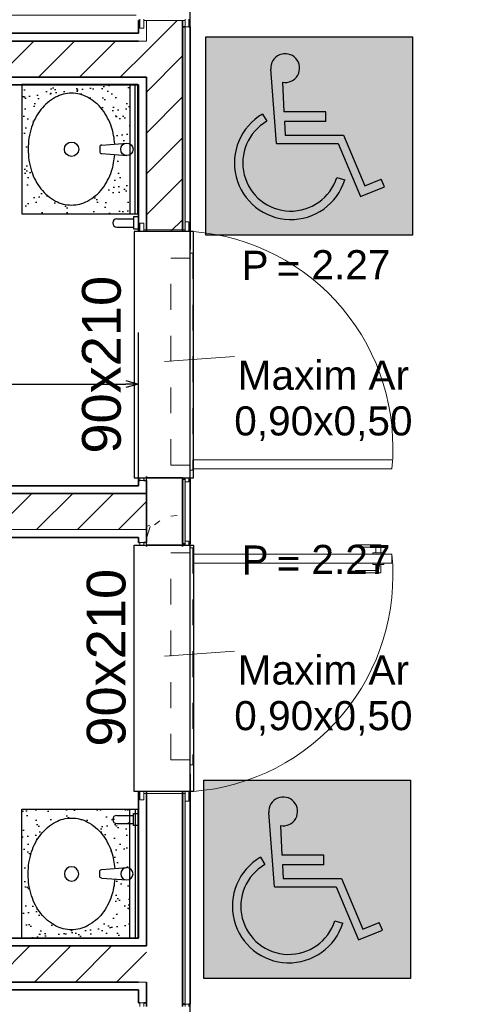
# Model space of a CAD drawing. Header units: millimetres. Extents: x -109 to 627, y -178 to 173.
# Tile 51 of 178: x -8.63 to -6.91, y 29.03 to 32.83. Entities that reach past the tile are written whole.
import ezdxf

# ---------------------------------------------------------------- set-up
doc = ezdxf.new("R2010")
doc.units = ezdxf.units.MM
doc.linetypes.add('Traço Curto', pattern=[0.00153, 0.001, -0.00053])
for name, color, linetype, lineweight in [('ARQ - ALVENARIA - OSSO', 2, 'Continuous', 35), ('ARQ - DIVISORIA', 3, 'Continuous', 35), ('ARQ - JANELA', 2, 'Traço Curto', 5), ('ARQ - PAREDE VISTA', 4, 'Continuous', 9), ('ARQ - PAREDES_HACHURA', 9, 'Continuous', 35), ('ARQ - PAREDES_REVESTIMENTO', 3, 'Continuous', 35), ('ARQ - PILAR', 4, 'Continuous', 15), ('ARQ - PORTA', 3, 'Continuous', 9), ('ARQ - PORTA_FOLHA', 3, 'Continuous', 20), ('ARQ - PORTA_GIRO', 1, 'Continuous', 5), ('ARQ -SIMBOLO_PORTA', 2, 'Continuous', 9), ('ARQ -TEXTO_JANELA', 2, 'Continuous', 9)]:
    doc.layers.add(name, color=color, linetype=linetype, lineweight=lineweight)
doc.layers.add('O - HACHURAS', color=253, linetype='Continuous')
doc.layers.add('O - MOBILIÁRIO', color=8, linetype='Continuous')
doc.styles.add('Arial_2', font='arial.ttf', dxfattribs={"height": 0.15})
doc.styles.add('Arial_3', font='arial.ttf', dxfattribs={"height": 0.0015})
doc.styles.add('Arial_4', font='arial.ttf', dxfattribs={"height": 0.1125})
doc.styles.add('GULIM', font='Gulim.ttf')
doc.dimstyles.new('GULIM-100', dxfattribs={"dimtxt": 0.1, "dimasz": 0.05, "dimexe": 0.2, "dimexo": 0, "dimgap": 0.025, "dimtad": 1, "dimdec": 0, "dimlfac": 100, "dimzin": 12, "dimdsep": 46, "dimtxsty": 'GULIM', "dimblk": 'OPEN30', "dimcen": 0, "dimclrd": 152, "dimclre": 152, "dimclrt": 152, "dimaunit": 1, "dimadec": 0, "dimazin": 0, "dimtfac": 1.875, "dimtdec": 0, "dimtmove": 2, "dimatfit": 3, "dimldrblk": 'OPEN30', "dimfxl": 0, "dimtolj": 1, "dimtzin": 12, "dimlwd": -1, "dimarcsym": 0})
pattern_1 = [(45, (-17.26879, 35.45875), (-0.0791755, 0.0791755), [])]
pattern_2 = [(37.5, (-589.92843, 32.454994), (-0.002400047, 0.0734119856), [0, -0.057912, 0, -0.06477, 0, -0.0619125]), (7.5, (-589.92843, 32.45499), (0.067428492, 0.107523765), [0, -0.031242, 0, -0.052197, 0, -0.0200025]), (327.5, (-589.975294, 32.454994), (0.1186488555, 0.000215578), [0, -0.01905, 0, -0.06858, 0, -0.089535]), (317.5, (-589.97529, 32.45499), (0.114533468, 0.033439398), [0, -0.009525, 0, -0.044958, 0, -0.051435])]

# ---------------------------------------------------------------- blocks, each defined once
blk = doc.blocks.new('POR_PM_GIRO_1FL - 80 x 210 cm Externa-V2-NÍVEL 1')
at = {"layer": 'ARQ - PORTA'}
for p, q in [((-0.435, 0.095), (-0.445, 0.095)), ((-0.445, 0.095), (-0.445, 0.08)), ((-0.445, 0.08), (-0.435, 0.08)), ((0.445, 0.095), (0.415, 0.095)), ((0.415, 0.08), (0.445, 0.08)), ((0.42, -0.08), (0.42, 0.08)), ((0.445, 0.08), (0.445, 0.095)), ((-0.435, -0.08), (-0.45, -0.08)), ((-0.45, -0.08), (-0.45, -0.095)), ((-0.45, -0.095), (-0.435, -0.095)), ((0.45, -0.08), (0.415, -0.08)), ((0.415, -0.095), (0.45, -0.095)), ((0.45, -0.095), (0.45, -0.08)), ((-0.4275, -0.7393), (-0.4369, -0.7393)), ((-0.4369, -0.7393), (-0.4369, -0.8383)), ((-0.4275, -0.8183), (-0.4275, -0.7393)), ((-0.3375, -0.8183), (-0.3375, -0.7393)), ((-0.3375, -0.7393), (-0.3281, -0.7393)), ((-0.3281, -0.7393), (-0.3281, -0.8383)), ((-0.4051, -0.8183), (-0.4275, -0.8183)), ((-0.4051, -0.8073), (-0.4, -0.8073)), ((-0.4051, -0.8283), (-0.4051, -0.8073)), ((-0.4051, -0.8492), (-0.4051, -0.8283)), ((-0.3599, -0.8073), (-0.365, -0.8073)), ((-0.3599, -0.8283), (-0.3599, -0.8073)), ((-0.3599, -0.8183), (-0.3375, -0.8183)), ((-0.3599, -0.8492), (-0.3599, -0.8283)), ((-0.4369, -0.8383), (-0.4051, -0.8383)), ((-0.4, -0.8492), (-0.4051, -0.8492)), ((-0.365, -0.8492), (-0.3599, -0.8492)), ((-0.3281, -0.8383), (-0.3599, -0.8383))]:
    blk.add_line(p, q, dxfattribs=at)
at = {"layer": 'ARQ - PORTA_FOLHA'}
for p, q in [((-0.4, -0.11), (-0.4, -0.88)), ((-0.365, -0.88), (-0.365, -0.11)), ((-0.4, -0.88), (-0.365, -0.88))]:
    blk.add_line(p, q, dxfattribs=at)
at = {"layer": 'ARQ - PORTA_GIRO'}
blk.add_arc((-0.4, -0.0805), 0.8, 270.0322, 357.8776, dxfattribs=at)
blk = doc.blocks.new('POR_PM_GIRO_1FL - 80 x 210 cm Externa-V3-NÍVEL 1')
at = {"layer": 'ARQ - PORTA'}
for p, q in [((-0.4369, 0.7393), (-0.4369, 0.8383)), ((-0.4369, 0.8383), (-0.4051, 0.8383)), ((-0.4, 0.8492), (-0.4051, 0.8492)), ((-0.4051, 0.8492), (-0.4051, 0.8283)), ((-0.365, 0.8492), (-0.3599, 0.8492)), ((-0.3599, 0.8492), (-0.3599, 0.8283)), ((-0.3281, 0.8383), (-0.3599, 0.8383)), ((-0.3281, 0.7393), (-0.3281, 0.8383)), ((-0.4051, 0.8183), (-0.4275, 0.8183)), ((-0.4275, 0.8183), (-0.4275, 0.7393)), ((-0.4051, 0.8283), (-0.4051, 0.8073)), ((-0.4051, 0.8073), (-0.4, 0.8073)), ((-0.3599, 0.8073), (-0.365, 0.8073)), ((-0.3599, 0.8283), (-0.3599, 0.8073)), ((-0.3599, 0.8183), (-0.3375, 0.8183)), ((-0.3375, 0.8183), (-0.3375, 0.7393)), ((-0.4275, 0.7393), (-0.4369, 0.7393)), ((-0.3375, 0.7393), (-0.3281, 0.7393)), ((-0.45, 0.095), (-0.415, 0.095)), ((-0.45, 0.08), (-0.45, 0.095)), ((-0.415, 0.08), (-0.45, 0.08)), ((-0.42, -0.08), (-0.42, 0.08)), ((0.435, 0.095), (0.45, 0.095)), ((0.45, 0.08), (0.435, 0.08)), ((0.45, 0.095), (0.45, 0.08)), ((-0.445, -0.08), (-0.415, -0.08)), ((-0.445, -0.095), (-0.445, -0.08)), ((-0.415, -0.095), (-0.445, -0.095)), ((0.435, -0.08), (0.445, -0.08)), ((0.445, -0.095), (0.435, -0.095)), ((0.445, -0.08), (0.445, -0.095))]:
    blk.add_line(p, q, dxfattribs=at)
at = {"layer": 'ARQ - PORTA_FOLHA'}
for p, q in [((-0.4, 0.88), (-0.365, 0.88)), ((-0.4, 0.11), (-0.4, 0.88)), ((-0.365, 0.88), (-0.365, 0.11))]:
    blk.add_line(p, q, dxfattribs=at)
at = {"layer": 'ARQ - PORTA_GIRO'}
blk.add_arc((-0.4, 0.0805), 0.8, 2.1224, 89.9678, dxfattribs=at)
blk = doc.blocks.new('JA Maxim Ar 1F1 - Maxim Ar 0_80x0_50-6390869-NÍVEL 1')
at = {"layer": 'ARQ - JANELA'}
for p, q in [((-0.42, 0.11), (0.42, 0.11)), ((-0.42, 0.1), (-0.42, 0.11)), ((0.42, 0.1), (-0.42, 0.1)), ((-0.4, 0.025), (-0.4, 0.1)), ((0.4, 0.1), (0.4, 0.025)), ((0.42, 0.11), (0.42, 0.1)), ((0.4, 0.025), (-0.4, 0.025))]:
    blk.add_line(p, q, dxfattribs=at)
blk = doc.blocks.new('Identificação de Janela - Modelo 1-6080617-NÍVEL 1')
at = {"layer": 'ARQ -TEXTO_JANELA', "char_height": 0.0015, "attachment_point": 1, "style": 'Arial_3'}
for s, insert, width in [('P', (-0.004488, 0.005716), 0.00168354), ('=', (-0.00267, 0.00556), 0.00152321)]:
    blk.add_mtext(s, dxfattribs=dict(at, insert=insert, width=width))
blk = doc.blocks.new('_Open30')
at = {"color": 0, "linetype": 'ByBlock', "lineweight": -2}
for p, q in [((-1, 0.268), (0, 0)), ((0, 0), (-1, -0.268)), ((0, 0), (-1, 0))]:
    blk.add_line(p, q, dxfattribs=at)
blk = doc.blocks.new('*D774')
at = {"color": 152, "lineweight": -2, "transparency": 16777216}
for p, q in [((-10.9181, 31.032), (-10.9181, 31.6248)), ((-8.1688, 31.032), (-8.1688, 31.6248))]:
    blk.add_line(p, q, dxfattribs=at)
at = {"color": 152, "transparency": 16777216}
blk.add_line((-10.8681, 31.4248), (-8.2188, 31.4248), dxfattribs=at)
at = {"layer": 'Defpoints', "color": 0, "transparency": 16777216}
for p in [(-8.1688, 31.4248), (-10.9181, 31.032), (-8.1688, 31.032)]:
    blk.add_point(p, dxfattribs=at)
at = {"color": 152, "transparency": 16777216, "xscale": 0.05, "yscale": 0.05, "zscale": 0.05, "rotation": 180}
blk.add_blockref('_Open30', (-10.9181, 31.4248), dxfattribs=at)
at = {"color": 152, "transparency": 16777216, "xscale": 0.05, "yscale": 0.05, "zscale": 0.05}
blk.add_blockref('_Open30', (-8.1688, 31.4248), dxfattribs=at)
at = {"color": 152, "transparency": 16777216, "insert": (-9.5434, 31.5011), "char_height": 0.1, "attachment_point": 5, "style": 'GULIM'}
blk.add_mtext('\\A1;275', dxfattribs=at)
blk = doc.blocks.new('CUBA REDEONDA EMBUTIR')
at = {"layer": 'O - MOBILIÁRIO'}
for p, q in [((-1.63, 11.67), (-2.37, 21.43)), ((1.69, 11.67), (2.43, 21.43)), ((-0.83, 10.93), (0.89, 10.93))]:
    blk.add_line(p, q, dxfattribs=at)
blk.add_lwpolyline([(-2.01, 16.73, 0.059992), (-8.52, 15.47, 0.087531), (-15.31, 11.88, 0.105501), (-20.09, 6.2, 0.123031), (-21.64, 0, 0.123031), (-20.09, -6.2, 0.105501), (-15.31, -11.88, 0.087531), (-8.52, -15.47, 0.07802), (-0.02, -16.8, 0.07802), (8.47, -15.47, 0.087531), (15.26, -11.88, 0.105501), (20.04, -6.2, 0.123031), (21.59, 0, 0.123031), (20.04, 6.2, 0.105501), (15.26, 11.88, 0.087531), (8.47, 15.47, 0.059024), (2.07, 16.72, 0.07802)], format="xyb", dxfattribs=at)
for centre, radius in [((0.03, 21.43), 2.4), ((0, 0), 2.78)]:
    blk.add_circle(centre, radius, dxfattribs=at)
for centre, start, end in [((-0.83, 11.73), 184.3536, 270), ((0.89, 11.73), 270, 355.6464)]:
    blk.add_arc(centre, 0.8, start, end, dxfattribs=at)

msp = doc.modelspace()

# ---------------------------------------------------------------- hatches: boundary and pattern name
h = msp.add_hatch(color=142)
h.dxf.hatch_style = 1
h.paths.add_polyline_path([(-7.90815, 32.00096), (-7.10815, 32.00096), (-7.10815, 32.76755), (-7.90815, 32.76755)])
h.paths.add_polyline_path([(-7.6121, 32.59202, 2.9564109), (-7.65717, 32.64259), (-7.64467, 32.47748), (-7.60623, 32.47748)], flags=16)
h.paths.add_polyline_path([(-7.40179, 32.22426), (-7.37066, 32.21449, -1.4615389), (-7.68903, 32.46927), (-7.67267, 32.44105, 1.4615389)], flags=16)
h = msp.add_hatch(color=254)
h.dxf.hatch_style = 1
h.paths.add_polyline_path([(-7.65717, 32.64259), (-7.63537, 32.35465), (-7.39686, 32.35465), (-7.31059, 32.14975), (-7.21744, 32.18738), (-7.22966, 32.21762), (-7.293, 32.19204), (-7.3752, 32.38727), (-7.6016, 32.38727), (-7.60434, 32.44066), (-7.44393, 32.44066), (-7.44393, 32.47748), (-7.60623, 32.47748), (-7.6121, 32.59202, 2.9564109)])
h = msp.add_hatch(color=254)
h.dxf.hatch_style = 1
h.paths.add_polyline_path([(-7.67267, 32.44105), (-7.68903, 32.46927, 1.4615389), (-7.37066, 32.21449), (-7.40179, 32.22426, -1.4615389)])
h = msp.add_hatch(color=142)
h.dxf.hatch_style = 1
h.paths.add_polyline_path([(-7.91594, 29.12655), (-7.11594, 29.12655), (-7.11594, 29.89315), (-7.91594, 29.89315)])
h.paths.add_polyline_path([(-7.6199, 29.71762, 2.9564109), (-7.66496, 29.76819), (-7.65246, 29.60308), (-7.61402, 29.60308)], flags=16)
h.paths.add_polyline_path([(-7.40958, 29.34986), (-7.37845, 29.34008, -1.4615389), (-7.69682, 29.59487), (-7.68047, 29.56665, 1.4615389)], flags=16)
h = msp.add_hatch(color=254)
h.dxf.hatch_style = 1
h.paths.add_polyline_path([(-7.66496, 29.76819), (-7.64316, 29.48025), (-7.40466, 29.48025), (-7.31838, 29.27535), (-7.22524, 29.31297), (-7.23745, 29.34322), (-7.30079, 29.31764), (-7.38299, 29.51287), (-7.60939, 29.51287), (-7.61213, 29.56626), (-7.45172, 29.56626), (-7.45172, 29.60308), (-7.61402, 29.60308), (-7.6199, 29.71762, 2.9564109)])
h = msp.add_hatch(color=254)
h.dxf.hatch_style = 1
h.paths.add_polyline_path([(-7.68047, 29.56665), (-7.69682, 29.59487, 1.4615389), (-7.37845, 29.34008), (-7.40958, 29.34986, -1.4615389)])
at = {"layer": 'ARQ - PAREDES_HACHURA'}
h = msp.add_hatch(dxfattribs=at)
h.set_pattern_fill('FP_6', color=256, scale=0.999741, style=0, pattern_type=2)
h.set_pattern_definition(pattern_1)
h.paths.add_polyline_path([(-8.00024, 33.68629), (-7.99883, 33.68629), (-7.99883, 35.1609), (-8.13879, 35.1609), (-8.13879, 33.68629)], flags=0)
h.paths.add_polyline_path([(-8.13879, 32.01434), (-7.99883, 32.01434), (-7.99883, 32.83151), (-8.13879, 32.83151)])
for points in [[(-7.99883, 32.01434), (-7.98883, 32.01434), (-7.98883, 32.80651), (-7.99883, 32.80651)], [(-7.98883, 29.84966), (-7.99883, 29.84966), (-7.99883, 29.02749), (-7.98883, 29.02749)]]:
    msp.add_hatch(color=256, dxfattribs=at).paths.add_polyline_path(points)
h = msp.add_hatch(dxfattribs=at)
h.set_pattern_fill('FP_6', color=256, scale=0.999741, style=0, pattern_type=2)
h.set_pattern_definition(pattern_1)
h.paths.add_polyline_path([(-8.37151, 32.61156), (-8.13879, 32.61156), (-8.13879, 32.75153), (-10.8281, 32.75153), (-10.8281, 32.61156), (-10.06912, 32.61156)], flags=0)
msp.add_hatch(color=256, dxfattribs=at).paths.add_polyline_path([(-7.99883, 30.80703), (-7.98883, 30.80703), (-7.98883, 31.05697), (-7.99883, 31.05697), (-7.99883, 30.83369)], flags=0)
h = msp.add_hatch(dxfattribs=at)
h.set_pattern_fill('FP_6', color=256, scale=0.999741, style=0, pattern_type=2)
h.set_pattern_definition(pattern_1)
h.paths.add_polyline_path([(-10.94807, 30.86202), (-8.13879, 30.86234), (-8.13879, 31.00198), (-10.94807, 31.00198), (-10.94807, 30.93256)], flags=0)
h = msp.add_hatch(dxfattribs=at)
h.set_pattern_fill('FP_6', color=256, scale=0.999741, style=0, pattern_type=2)
h.set_pattern_definition(pattern_1)
h.paths.add_polyline_path([(-8.13879, 26.73309), (-7.99883, 26.73309), (-7.99883, 28.16272), (-8.13879, 28.16272), (-8.13879, 28.13272)], flags=0)
h.paths.add_polyline_path([(-8.13879, 30.79703), (-7.99883, 30.79703), (-7.99883, 30.80203), (-8.13879, 30.80203)], flags=0)
h = msp.add_hatch(dxfattribs=at)
h.set_pattern_fill('FP_6', color=256, scale=0.999741, style=0, pattern_type=2)
h.set_pattern_definition(pattern_1)
h.paths.add_polyline_path([(-8.15144, 29.11247), (-8.13879, 29.11247), (-8.13879, 29.25243), (-10.8281, 29.25243), (-10.8281, 29.11247), (-8.16719, 29.11247)], flags=0)
at = {"layer": 'ARQ - PILAR'}
h = msp.add_hatch(dxfattribs=at)
h.set_pattern_fill('FP_1', color=256, scale=0.999741, style=0, pattern_type=2)
h.set_pattern_definition([(50, (-17.2688, 35.45875), (0.54629, -0.047295), [0.056985, -0.628837]), (355, (-17.2688, 35.45875), (-0.1054, 0.573222), [0.045988, -0.50287]), (100.451, (-17.2228, 35.45476), (0.44084, 0.525572), [0.048987, -0.533862]), (46.184, (-17.2688, 35.6107), (0.812912, -0.12603), [0.08598, -0.942756]), (96.636, (-17.2008, 35.6007), (0.71181, 0.74206), [0.07298, -0.80079]), (351.184, (-17.2688, 35.6107), (0.712045, 0.742424), [0.06898, -0.753805]), (21, (-17.1928, 35.57273), (0.454867, -0.306212), [0.056985, -0.628837]), (326, (-17.1928, 35.5727), (0.185717, 0.55245), [0.045988, -0.50287]), (71.451, (-17.1548, 35.54773), (0.64037, 0.245952), [0.048987, -0.533862]), (37.5, (-17.26879, 35.45875), (0.0092036, 0.2540508), [0.024994, -0.471878, 0.024994, -0.484874, -0.504869]), (37.5, (-17.26879, 35.45875), (0.0092036, 0.2540508), [-1.00674, 0.024994, -0.479876]), (7.5, (-17.2688, 35.45875), (0.200409, 0.3006604), [0.0249935, -0.265931, 0.0249935, -0.459881, -0.19195]), (7.5, (-17.2688, 35.45875), (0.200409, 0.3006604), [-0.775799, 0.024994, -0.166957]), (327.5, (-17.43874, 35.45875), (0.4063776, -0.017073), [0.024994, -0.164957, 0.024994, -0.568853, -0.788796]), (327.5, (-17.43874, 35.45875), (0.4063776, -0.017073), [-0.784797, 0.024994, -0.763802]), (317.5, (-17.51472, 35.45875), (0.443884, 0.075988), [0.024994, -0.222942, 0.024994, -0.369904, -0.559855]), (317.5, (-17.51472, 35.45875), (0.443884, 0.075988), [-0.641834, 0.024994, -0.534861])])
h.paths.add_polyline_path([(-8.13879, 30.80203), (-7.99883, 30.80203), (-7.99883, 31.06197), (-8.13879, 31.06197), (-8.13879, 30.86202)], flags=0)
at = {"layer": 'O - HACHURAS'}
h = msp.add_hatch(dxfattribs=at)
h.set_pattern_fill('AR-SAND', color=8, scale=0.0015)
h.set_pattern_definition(pattern_2)
h.paths.add_polyline_path([(-8.62142, 32.08309), (-8.20248, 32.08309), (-8.20248, 32.31179, -0.1659914), (-8.21775, 32.30906), (-8.26125, 32.31238, -0.0590243), (-8.27379, 32.24836, -0.0875309), (-8.30966, 32.18048, -0.1055012), (-8.36645, 32.13266, -0.123031), (-8.42845, 32.11716, -0.123031), (-8.49046, 32.13266, -0.1055012), (-8.54725, 32.18048, -0.0875309), (-8.58311, 32.24836, -0.0780202), (-8.59645, 32.33332, -0.0780202), (-8.58311, 32.41829, -0.0875309), (-8.54725, 32.48617, -0.1055012), (-8.49046, 32.53399, -0.123031), (-8.42845, 32.54948, -0.123031), (-8.36645, 32.53399, -0.1055012), (-8.30966, 32.48617, -0.0875309), (-8.27379, 32.41829, -0.059992), (-8.26117, 32.35321), (-8.21775, 32.35651, -0.1659914), (-8.20248, 32.35378), (-8.20248, 32.58309), (-8.62142, 32.58309)])
h = msp.add_hatch(dxfattribs=at)
h.set_pattern_fill('AR-SAND', color=8, scale=0.0015)
h.set_pattern_definition(pattern_2)
h.paths.add_polyline_path([(-8.62142, 29.78091), (-8.20248, 29.78091), (-8.20248, 29.5522, 0.1659914), (-8.21775, 29.55493), (-8.26125, 29.55162, 0.0590243), (-8.27379, 29.61564, 0.0875309), (-8.30966, 29.68352, 0.1055012), (-8.36645, 29.73134, 0.123031), (-8.42845, 29.74684, 0.123031), (-8.49046, 29.73134, 0.1055012), (-8.54725, 29.68352, 0.0875309), (-8.58311, 29.61564, 0.0780202), (-8.59645, 29.53067, 0.0780202), (-8.58311, 29.44571, 0.0875309), (-8.54725, 29.37783, 0.1055012), (-8.49046, 29.33001, 0.123031), (-8.42845, 29.31451, 0.123031), (-8.36645, 29.33001, 0.1055012), (-8.30966, 29.37783, 0.0875309), (-8.27379, 29.44571, 0.059992), (-8.26117, 29.51079), (-8.21775, 29.50749, 0.1659914), (-8.20248, 29.51022), (-8.20248, 29.28091), (-8.62142, 29.28091)])

# ---------------------------------------------------------------- linework, layer by layer
at = {"color": 142}
for p, q in [((-7.63537, 32.35465), (-7.65717, 32.64259)), ((-7.6121, 32.59202), (-7.60623, 32.47748)), ((-7.68903, 32.46927), (-7.67267, 32.44105)), ((-7.44393, 32.47748), (-7.60623, 32.47748)), ((-7.60434, 32.44066), (-7.6016, 32.38727)), ((-7.44393, 32.44066), (-7.60434, 32.44066)), ((-7.44393, 32.44066), (-7.44393, 32.47748)), ((-7.6016, 32.38727), (-7.3752, 32.38727)), ((-7.3752, 32.38727), (-7.293, 32.19204)), ((-7.63537, 32.35465), (-7.39686, 32.35465)), ((-7.39686, 32.35465), (-7.31059, 32.14975)), ((-7.40179, 32.22426), (-7.37066, 32.21449)), ((-7.293, 32.19204), (-7.22966, 32.21762)), ((-7.21744, 32.18738), (-7.22966, 32.21762)), ((-7.31059, 32.14975), (-7.21744, 32.18738)), ((-7.64316, 29.48025), (-7.66496, 29.76819)), ((-7.6199, 29.71762), (-7.61402, 29.60308)), ((-7.69682, 29.59487), (-7.68047, 29.56665)), ((-7.45172, 29.60308), (-7.61402, 29.60308)), ((-7.45172, 29.56626), (-7.45172, 29.60308)), ((-7.61213, 29.56626), (-7.60939, 29.51287)), ((-7.45172, 29.56626), (-7.61213, 29.56626)), ((-7.60939, 29.51287), (-7.38299, 29.51287)), ((-7.38299, 29.51287), (-7.30079, 29.31764)), ((-7.64316, 29.48025), (-7.40466, 29.48025)), ((-7.40466, 29.48025), (-7.31838, 29.27535)), ((-7.40958, 29.34986), (-7.37845, 29.34008)), ((-7.30079, 29.31764), (-7.23745, 29.34322)), ((-7.22524, 29.31297), (-7.23745, 29.34322)), ((-7.31838, 29.27535), (-7.22524, 29.31297))]:
    msp.add_line(p, q, dxfattribs=at)
at = {"color": 2}
msp.add_lwpolyline([(9.22671, 46.32801), (9.22671, 43.92863), (-5.56946, 43.92863), (-5.59945, 9.33759), (-7.96884, 9.33759), (-7.96884, 46.32801), (9.22671, 46.32801)], dxfattribs=at)
at = {"color": 142}
for points in [[(-7.90815, 32.76755), (-7.10815, 32.76755), (-7.10815, 32.00096), (-7.90815, 32.00096)], [(-7.91594, 29.89315), (-7.11594, 29.89315), (-7.11594, 29.12655), (-7.91594, 29.12655)]]:
    msp.add_lwpolyline(points, close=True, dxfattribs=at)
for points in [[(-8.1863, 31.06197), (-7.95635, 31.06197), (-7.95635, 32.01434), (-8.1863, 32.01434)], [(-8.1863, 30.80203), (-7.95635, 30.80203), (-7.95635, 29.84966), (-8.1863, 29.84966)]]:
    msp.add_lwpolyline(points, close=True)
for centre, radius, start, end in [((-7.60154, 32.6468), 0.05579, 259.082, 184.32999), ((-7.57936, 32.28001), 0.21874, 120.09093, 342.56958), ((-7.57936, 32.28001), 0.18612, 120.09093, 342.56958), ((-7.60933, 29.7724), 0.05579, 259.082, 184.32999), ((-7.58715, 29.40561), 0.21874, 120.09093, 342.56958), ((-7.58715, 29.40561), 0.18612, 120.09093, 342.56958)]:
    msp.add_arc(centre, radius, start, end, dxfattribs=at)
at = {"layer": 'ARQ - ALVENARIA - OSSO'}
for p, q in [((-8.16379, 32.83151), (-8.16879, 32.83151)), ((-8.16879, 32.83151), (-8.16879, 32.78152)), ((-7.99883, 32.01434), (-7.99883, 32.83151)), ((-8.16879, 32.78152), (-11.11802, 32.78152)), ((-11.08803, 32.75153), (-8.16879, 32.75153)), ((-8.13879, 32.61156), (-10.94807, 32.61156)), ((-8.13879, 32.01434), (-8.13879, 32.61156)), ((-10.91807, 32.58157), (-8.16879, 32.58157)), ((-8.16879, 32.58157), (-8.16879, 32.01434)), ((-8.16879, 32.01434), (-8.16879, 32.58157)), ((-8.16879, 31.03197), (-10.91807, 31.03197)), ((-8.16379, 31.05197), (-8.16879, 31.05197)), ((-8.16879, 31.05197), (-8.16879, 31.03197)), ((-8.16879, 31.05197), (-8.16379, 31.05197)), ((-8.13879, 31.05197), (-8.14879, 31.05197)), ((-8.14879, 31.05197), (-8.13879, 31.05197)), ((-8.13879, 31.06197), (-8.13879, 31.06696)), ((-8.13879, 31.06197), (-7.99883, 31.06197)), ((-7.99883, 31.06197), (-8.13879, 31.06197)), ((-8.13879, 30.81203), (-8.13879, 31.05197)), ((-8.13879, 31.00198), (-10.94807, 31.00198)), ((-10.91807, 30.83203), (-8.16879, 30.83203)), ((-8.16879, 30.83203), (-8.16879, 30.81203)), ((-8.16879, 30.81203), (-8.16379, 30.81203)), ((-8.14879, 30.81203), (-8.13879, 30.81203)), ((-7.99883, 30.80203), (-8.13879, 30.80203)), ((-8.13879, 30.80203), (-8.13879, 30.79703)), ((-7.99883, 30.79703), (-7.99883, 30.80203)), ((-8.16879, 29.84966), (-8.16879, 29.28243)), ((-8.13879, 29.25243), (-8.13879, 29.84966)), ((-7.99883, 29.0175), (-7.99883, 29.84966)), ((-8.16879, 29.28243), (-10.91807, 29.28243)), ((-11.08803, 29.25243), (-8.13879, 29.25243)), ((-8.16879, 29.11247), (-11.08803, 29.11247)), ((-8.13879, 29.0175), (-8.13879, 29.11247)), ((-11.11802, 29.08248), (-8.16879, 29.08248)), ((-8.16879, 29.08248), (-8.16879, 29.03249)), ((-8.16879, 29.03249), (-8.16379, 29.03249)), ((-8.14879, 29.03249), (-8.13879, 29.03249))]:
    msp.add_line(p, q, dxfattribs=at)
at = {"layer": 'ARQ - DIVISORIA'}
for p, q in [((-7.98883, 32.80651), (-7.99883, 32.80651)), ((-7.98883, 31.05697), (-7.99883, 31.05697)), ((-7.99883, 31.05697), (-7.99883, 30.80703)), ((-7.99883, 31.05697), (-7.98883, 31.05697)), ((-7.99883, 30.80703), (-7.98883, 30.80703)), ((-7.99883, 29.02749), (-7.98883, 29.02749))]:
    msp.add_line(p, q, dxfattribs=at)
at = {"layer": 'ARQ - PAREDE VISTA'}
for p, q in [((-8.13879, 32.83151), (-8.13879, 32.75153)), ((-7.98883, 32.80651), (-7.98883, 32.01434)), ((-8.16879, 32.75153), (-8.13879, 32.75153)), ((-7.98883, 31.05697), (-7.98883, 30.80703)), ((-10.94807, 30.86202), (-8.13879, 30.86202)), ((-7.98883, 29.84966), (-7.98883, 29.02749)), ((-8.13879, 29.11247), (-8.16879, 29.11247))]:
    msp.add_line(p, q, dxfattribs=at)
at = {"layer": 'ARQ - PAREDES_REVESTIMENTO'}
for p, q in [((-7.96884, 32.80651), (-7.97384, 32.80651)), ((-7.96884, 31.94674), (-7.96884, 32.80651)), ((-7.96884, 31.05697), (-7.97384, 31.05697)), ((-7.97384, 31.05697), (-7.96884, 31.05697)), ((-7.96884, 30.80703), (-7.96884, 31.05697)), ((-7.97384, 30.80703), (-7.96884, 30.80703)), ((-7.96884, 29.02749), (-7.96884, 29.91726)), ((-7.97384, 29.02749), (-7.96884, 29.02749))]:
    msp.add_line(p, q, dxfattribs=at)
at = {"layer": 'ARQ - PILAR'}
for p, q in [((-7.99883, 31.06197), (-8.13879, 31.06197)), ((-8.13879, 31.06197), (-8.13879, 30.80203)), ((-8.13879, 31.06197), (-7.99883, 31.06197)), ((-7.99883, 30.80203), (-7.99883, 31.06197)), ((-8.13879, 30.80203), (-7.99883, 30.80203))]:
    msp.add_line(p, q, dxfattribs=at)
at = {"layer": 'ARQ - PORTA'}
for p, q in [((-8.16379, 32.04674), (-8.16379, 32.01674)), ((-8.14879, 32.04674), (-8.16379, 32.04674)), ((-8.14879, 32.01674), (-8.14879, 32.04674)), ((-7.98883, 32.02174), (-8.14879, 32.02174)), ((-7.97384, 32.05174), (-7.98883, 32.05174)), ((-7.98883, 32.05174), (-7.98883, 32.01674)), ((-7.97384, 32.01674), (-7.97384, 32.05174)), ((-8.16379, 31.06197), (-8.16379, 31.05197)), ((-8.16379, 31.05197), (-8.14879, 31.05197)), ((-8.14879, 31.05197), (-8.14879, 31.06197)), ((-7.98883, 31.06197), (-7.98883, 31.04697)), ((-7.98883, 31.04697), (-7.97384, 31.04697)), ((-7.97384, 31.04697), (-7.97384, 31.06197)), ((-8.16379, 30.80203), (-8.16379, 30.81203)), ((-8.16379, 30.81203), (-8.14879, 30.81203)), ((-8.14879, 30.81203), (-8.14879, 30.80203)), ((-7.98883, 30.80203), (-7.98883, 30.81703)), ((-7.98883, 30.81703), (-7.97384, 30.81703)), ((-7.97384, 30.81703), (-7.97384, 30.80203)), ((-7.32973, 30.79451), (-7.32973, 30.80391)), ((-7.32973, 30.80391), (-7.23077, 30.80391)), ((-7.23077, 30.80391), (-7.23077, 30.77215)), ((-7.25076, 30.79451), (-7.32973, 30.79451)), ((-7.26173, 30.77215), (-7.26173, 30.76704)), ((-7.24077, 30.77215), (-7.26173, 30.77215)), ((-7.25076, 30.77215), (-7.25076, 30.79451)), ((-7.2198, 30.77215), (-7.24077, 30.77215)), ((-7.2198, 30.76704), (-7.2198, 30.77215)), ((-7.26173, 30.72694), (-7.26173, 30.73205)), ((-7.24077, 30.72694), (-7.26173, 30.72694)), ((-7.25076, 30.72694), (-7.25076, 30.70458)), ((-7.2198, 30.72694), (-7.24077, 30.72694)), ((-7.23077, 30.69519), (-7.23077, 30.72694)), ((-7.2198, 30.73205), (-7.2198, 30.72694)), ((-7.25076, 30.70458), (-7.32973, 30.70458)), ((-7.32973, 30.70458), (-7.32973, 30.69519)), ((-7.32973, 30.69519), (-7.23077, 30.69519)), ((-8.16379, 29.81726), (-8.16379, 29.84725)), ((-8.14879, 29.81726), (-8.16379, 29.81726)), ((-8.14879, 29.84725), (-8.14879, 29.81726)), ((-7.98883, 29.84226), (-8.14879, 29.84226)), ((-7.98883, 29.81226), (-7.98883, 29.84725)), ((-7.97384, 29.84725), (-7.97384, 29.81226)), ((-7.97384, 29.81226), (-7.98883, 29.81226))]:
    msp.add_line(p, q, dxfattribs=at)
at = {"layer": 'ARQ - PORTA_FOLHA'}
for p, q in [((-7.18904, 31.13195), (-7.95884, 31.13195)), ((-7.95884, 31.09696), (-7.18904, 31.09696)), ((-7.95884, 30.76704), (-7.18904, 30.76704)), ((-7.18904, 30.76704), (-7.18904, 30.73205)), ((-7.18904, 30.73205), (-7.95884, 30.73205))]:
    msp.add_line(p, q, dxfattribs=at)
at = {"layer": 'ARQ - PORTA_GIRO'}
for centre, start, end in [((-8.02145, 31.17994), 354.34082, 85.53927), ((-8.02145, 30.68406), 274.46073, 5.65918)]:
    msp.add_arc(centre, 0.83694, start, end, dxfattribs=at)
at = {"layer": 'ARQ -TEXTO_JANELA'}
for p, q in [((-8.06881, 31.51185), (-7.79796, 31.53178)), ((-8.06881, 30.37214), (-7.79796, 30.39208))]:
    msp.add_line(p, q, dxfattribs=at)
at = {"layer": 'O - MOBILIÁRIO'}
for p, q in [((-8.25279, 32.06407), (-8.18879, 32.06407)), ((-8.25279, 32.03207), (-8.18879, 32.03207)), ((-8.25279, 29.75715), (-8.18879, 29.75715)), ((-8.25279, 29.72515), (-8.18879, 29.72515))]:
    msp.add_line(p, q, dxfattribs=at)
for points in [[(-8.17142, 32.58309), (-8.62142, 32.58309), (-8.62142, 32.08309), (-8.17142, 32.08309)], [(-8.20248, 32.58309), (-8.20248, 32.08309), (-8.18248, 32.08309), (-8.18248, 32.58309)], [(-8.16879, 32.02507), (-8.16879, 32.07107), (-8.18879, 32.07107), (-8.18879, 32.02507)], [(-8.17142, 29.28091), (-8.62142, 29.28091), (-8.62142, 29.78091), (-8.17142, 29.78091)], [(-8.20248, 29.28091), (-8.20248, 29.78091), (-8.18248, 29.78091), (-8.18248, 29.28091)], [(-8.16879, 29.76415), (-8.16879, 29.71815), (-8.18879, 29.71815), (-8.18879, 29.76415)]]:
    msp.add_lwpolyline(points, close=True, dxfattribs=at)
for centre in [(-8.25279, 32.04807), (-8.25279, 29.74115)]:
    msp.add_arc(centre, 0.016, 90, 270, dxfattribs=at)

# ---------------------------------------------------------------- block references
at = {"layer": 'ARQ - JANELA', "xscale": 0.9997410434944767, "yscale": 0.9997410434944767, "zscale": 0.9997410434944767, "rotation": 269.9999999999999}
for p in [(-8.06881, 31.51185), (-8.06881, 30.37214)]:
    msp.add_blockref('JA Maxim Ar 1F1 - Maxim Ar 0_80x0_50-6390869-NÍVEL 1', p, dxfattribs=at)
at = {"layer": 'ARQ - PORTA', "xscale": 0.9997410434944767, "yscale": 0.9997410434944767, "zscale": 0.9997410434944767}
for name, p, rotation in [('POR_PM_GIRO_1FL - 80 x 210 cm Externa-V3-NÍVEL 1', (-8.06881, 33.2514), 89.99999999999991), ('POR_PM_GIRO_1FL - 80 x 210 cm Externa-V2-NÍVEL 1', (-8.06881, 28.58261), 269.9999999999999)]:
    msp.add_blockref(name, p, dxfattribs=dict(at, rotation=rotation))
at = {"layer": 'ARQ -TEXTO_JANELA', "xscale": 74.98057826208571, "yscale": 74.98057826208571, "zscale": 74.98057826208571}
for p in [(-7.43398, 31.51185), (-7.43398, 30.37214)]:
    msp.add_blockref('Identificação de Janela - Modelo 1-6080617-NÍVEL 1', p, dxfattribs=at)
at = {"layer": 'O - MOBILIÁRIO', "yscale": 0.01, "zscale": 0.01, "rotation": 270}
for p, xscale in [((-8.42845, 32.33309), 0.01), ((-8.42845, 29.53091), -0.01)]:
    msp.add_blockref('CUBA REDEONDA EMBUTIR', p, dxfattribs=dict(at, xscale=xscale))

# ---------------------------------------------------------------- texts
at = {"layer": 'ARQ -SIMBOLO_PORTA', "char_height": 0.149961, "width": 0.8224899, "attachment_point": 2, "rotation": 90, "line_spacing_factor": 0.941778, "style": 'Arial_2'}
for insert in [(-8.38788, 31.49978), (-8.36957, 30.36666)]:
    msp.add_mtext('90x210', dxfattribs=dict(at, insert=insert))
at = {"layer": 'ARQ -TEXTO_JANELA', "char_height": 0.112471, "line_spacing_factor": 0.941778, "style": 'Arial_4'}
for s, insert, width, attachment_point in [('2.27', (-7.19412, 31.94277), 0.3662711, 3), ('Maxim Ar\\P0,90x0,50', (-7.45372, 31.51532), 0.8261755, 2), ('2.27', (-7.19412, 30.80306), 0.3662711, 3), ('Maxim Ar\\P0,90x0,50', (-7.45372, 30.37562), 0.8261755, 2)]:
    msp.add_mtext(s, dxfattribs=dict(at, insert=insert, width=width, attachment_point=attachment_point))

# ---------------------------------------------------------------- dimensions: what is measured, and where the dimension line sits
dim = msp.add_linear_dim(base=(-8.16879, 31.42478), p1=(-10.91807, 31.03197), p2=(-8.16879, 31.03197), dimstyle='GULIM-100')
dim.commit()
dim.dimension.update_dxf_attribs({"geometry": '*D774', "text_midpoint": (-9.54343, 31.50111)})

doc.saveas('drawing.dxf')
